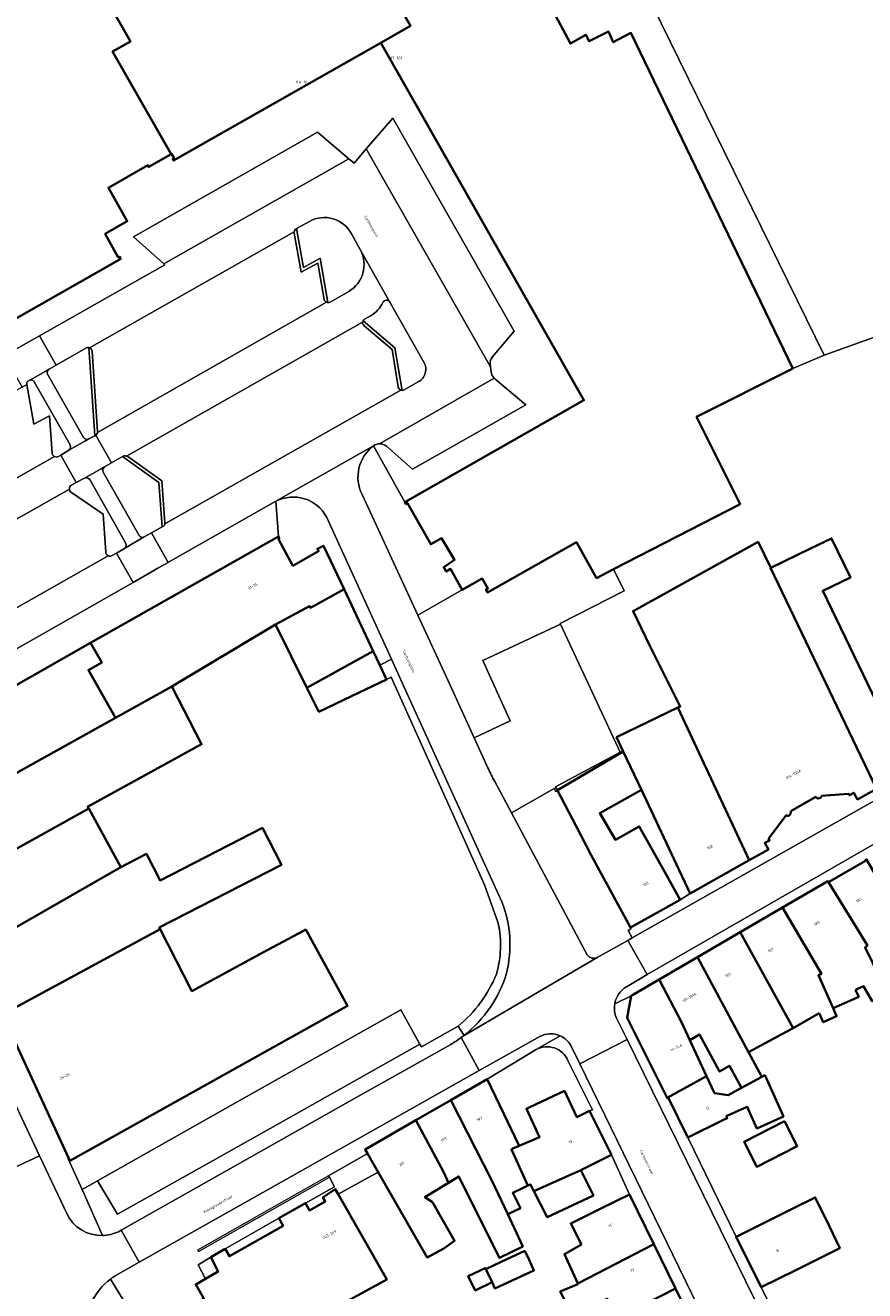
# Model space of a CAD drawing. Header units: metres. Extents: x 197700 to 204338, y 317132 to 325229.
# Tile 238 of 256: x 200049 to 200158, y 318682 to 318846. Entities that reach past the tile are written whole.
import ezdxf
from ezdxf.enums import TextEntityAlignment as Align

# ---------------------------------------------------------------- set-up
doc = ezdxf.new("R2010")
doc.units = ezdxf.units.M
for name, color, linetype, lineweight in [('B-WE-GR-BEPLANTING_CULTUUR_HEESTERS-GV', 90, 'Continuous', 18), ('B-WE-IE-TERREINAFSCHEIDING_KUNSTMATIG_HEKWERK-G', 20, 'IE-TERREINAFSCHEIDING-KUNSTMATIG', 18), ('B-WE-IE-TERREINAFSCHEIDING_KUNSTMATIG_MUUR-G', 90, 'IE-TERREINAFSCHEIDING-KUNSTMATIG-DICHT', 18), ('B-WE-OG-BEBOUWING-GV', 7, 'Continuous', 35), ('B-WE-OG-BEBOUWING-T18', 10, 'Continuous', 18), ('B-WE-OG-TERREIN_ERF-GV', 7, 'Continuous', 18), ('B-WE-OG-TOPOGRAFIE-T18', 10, 'Continuous', 18), ('B-WE-VH-VERHARDING_ASFALT-GV', 252, 'Continuous', 18), ('B-WE-VH-VERHARDING_BETONSTRAATSTEEN-GV', 252, 'Continuous', 18), ('B-WE-VH-VERHARDING_GESLOTEN-GV', 252, 'Continuous', 18), ('B-WE-VH-VERHARDING_OPEN-GV', 252, 'Continuous', 18), ('B-WE-VH-VERHARDING_TEGEL-GV', 252, 'Continuous', 18)]:
    doc.layers.add(name, color=color, linetype=linetype, lineweight=lineweight)
doc.styles.add('NLCS-ISO-M200-T18', font='NLCS-ISO.ttf', dxfattribs={"height": 0.36})
doc.linetypes.add('IE-TERREINAFSCHEIDING-KUNSTMATIG', pattern='A,4,[82,NLCS.SHX,S=0.75,R=90,X=0,Y=0],4,-2', length=10)
doc.linetypes.add('IE-TERREINAFSCHEIDING-KUNSTMATIG-DICHT', pattern='A,8,-1,[82,NLCS.SHX,S=0.75,R=90,X=0,Y=0],-1', length=10)

msp = doc.modelspace()

# ---------------------------------------------------------------- linework, layer by layer
at = {"layer": 'B-WE-GR-BEPLANTING_CULTUUR_HEESTERS-GV'}
for points in [[(200090.931, 318819.31, 0.4226135), (200085.487, 318820.945)], [(200090.602, 318811.84, 0.3992423), (200092.108, 318817.215)], [(200087.858, 318810.387, 0.1486434), (200088.162, 318810.448)], [(200095.017, 318810.372, -0.1348276), (200093.516, 318808.71)], [(200095.931, 318810.45, 0.6000618), (200095.017, 318810.372)], [(200092.634, 318808.225, 0.1416835), (200092.437, 318808.014)], [(200056.779, 318804.522, 0.182558), (200056.387, 318804.467)], [(200051.594, 318801.724, 0.3417154), (200051.395, 318801.048)], [(200099.627, 318800.076, 0.4263439), (200100.354, 318802.637)], [(200097.511, 318798.964, 0.1378628), (200097.797, 318799.016)], [(200056.082, 318792.836, 0.4016887), (200056.768, 318792.638)], [(200058.807, 318788.999, 0.3832978), (200058.625, 318788.308)], [(200063.321, 318780.095, 0.3436126), (200063.887, 318779.863)], [(200063.887, 318779.863, 0.0463744), (200063.98, 318779.9)]]:
    msp.add_lwpolyline(points, format="xyb", dxfattribs=at)
for points in [[(200085.487, 318820.945), (200083.8, 318820.003), (200084.697, 318814.938), (200086.863, 318816.149), (200087.858, 318810.387)], [(200092.108, 318817.215), (200090.931, 318819.31)], [(200088.162, 318810.448), (200090.602, 318811.84)], [(200100.354, 318802.637), (200095.931, 318810.45)], [(200092.437, 318808.014), (200096.596, 318804.477), (200097.511, 318798.964)], [(200093.516, 318808.71), (200092.634, 318808.225)], [(200056.387, 318804.467), (200052.516, 318802.251), (200051.594, 318801.724)], [(200056.768, 318792.638), (200057.55, 318793.068), (200056.779, 318804.522)], [(200051.395, 318801.048), (200056.082, 318792.836)], [(200097.797, 318799.016), (200099.627, 318800.076)], [(200063.98, 318779.9), (200064.902, 318780.417), (200066.309, 318781.205), (200065.868, 318786.998), (200061.151, 318790.343), (200059.733, 318789.53), (200058.807, 318788.999)], [(200058.625, 318788.308), (200063.321, 318780.095)]]:
    msp.add_lwpolyline(points, dxfattribs=at)
at = {"layer": 'B-WE-IE-TERREINAFSCHEIDING_KUNSTMATIG_HEKWERK-G'}
for points in [[(200118.128, 318768.533), (200108.027, 318763.848)], [(200108.027, 318763.848), (200111.573, 318755.961)], [(200111.573, 318755.961), (200106.91, 318753.751)], [(200111.738, 318744.034), (200117.308, 318747.185)], [(200117.308, 318747.185), (200117.534, 318746.785)], [(200117.534, 318746.785), (200117.741, 318746.902)]]:
    msp.add_lwpolyline(points, dxfattribs=at)
at = {"layer": 'B-WE-IE-TERREINAFSCHEIDING_KUNSTMATIG_MUUR-G'}
for points in [[(200130.071, 318849.088), (200152.436, 318803.541)], [(200152.436, 318803.541), (200162.213, 318807.038)], [(200087.928, 318696.816), (200070.908, 318687.123)], [(200071.029, 318686.946), (200088.059, 318696.634)], [(200088.059, 318696.634), (200087.928, 318696.816)], [(200070.908, 318687.123), (200071.029, 318686.946)]]:
    msp.add_lwpolyline(points, dxfattribs=at)
at = {"layer": 'B-WE-OG-BEBOUWING-GV'}
for points in [[(200045.512, 318867.626), (200056.28, 318848.65), (200058.888, 318850.133), (200062.175, 318844.353), (200059.868, 318843.041), (200067.465, 318829.681), (200067.537, 318829.722), (200067.86, 318829.143), (200067.689, 318829.044), (200067.802, 318828.844), (200094.747, 318844.181), (200098.62, 318846.384), (200088.658, 318863.943), (200068.33, 318899.499), (200068.074, 318899.354), (200061.786, 318895.796), (200061.531, 318895.651), (200046.132, 318886.937), (200054.289, 318872.578)], [(200067.585, 318760.458), (200081.042, 318768.517), (200085.491, 318770.891), (200085.609, 318770.683), (200089.973, 318773.102), (200087.31, 318778.74), (200086.496, 318778.369), (200086.649, 318778.036), (200083.327, 318776.143), (200081.462, 318779.627), (200081.548, 318779.673), (200081.422, 318779.977), (200056.99, 318766.118), (200058.443, 318763.562), (200056.704, 318762.574), (200060.231, 318756.373)], [(200145.457, 318775.878), (200159.252, 318747.156), (200166.089, 318751.008), (200166.475, 318751.222), (200162.29, 318759.978), (200159.202, 318758.486), (200152.235, 318772.901), (200155.839, 318774.643), (200153.389, 318779.712), (200150.657, 318778.392), (200145.479, 318775.889)], [(200085.136, 318760.28), (200093.77, 318765.062), (200089.973, 318773.102), (200085.609, 318770.683), (200085.491, 318770.891), (200081.042, 318768.517)], [(200034.191, 318741.907), (200060.231, 318756.373), (200056.704, 318762.574), (200058.443, 318763.562), (200056.99, 318766.118), (200038.288, 318755.509), (200038.392, 318755.294), (200038.564, 318755.395), (200038.646, 318755.12), (200033.774, 318752.356), (200037.811, 318745.24), (200033.815, 318743.008), (200034.013, 318742.537), (200033.931, 318742.459)], [(200093.77, 318765.062), (200085.136, 318760.28), (200086.689, 318757.155), (200090.939, 318759.171), (200095.511, 318761.377), (200094.641, 318763.22)], [(200037.867, 318734.099), (200056.751, 318744.558), (200056.61, 318744.816), (200071.433, 318752.936), (200067.585, 318760.458), (200060.231, 318756.373), (200034.191, 318741.907)], [(200125.414, 318753.836), (200126.293, 318751.975), (200128.646, 318746.996), (200132.872, 318738.052), (200135.008, 318733.531), (200142.675, 318737.842), (200133.404, 318757.698)], [(200131.268, 318737.068), (200128.379, 318742.25), (200125.278, 318740.513), (200123.237, 318743.988), (200128.646, 318746.996), (200126.293, 318751.975), (200117.715, 318746.951), (200117.741, 318746.902), (200120.129, 318742.349), (200122.116, 318738.527), (200127.213, 318729.092), (200133.703, 318732.701)], [(200056.751, 318744.558), (200037.867, 318734.099), (200041.693, 318725.954), (200060.913, 318736.962)], [(200079.375, 318742.047), (200066.032, 318735.221), (200064.264, 318738.676), (200060.913, 318736.962), (200041.693, 318725.954), (200045.529, 318717.787), (200066.043, 318728.903), (200065.932, 318729.119), (200081.829, 318737.252)], [(200162.914, 318729.36), (200162.583, 318729.978), (200157.953, 318737.963), (200157.747, 318737.839), (200157.788, 318737.772), (200152.972, 318735.016), (200158.049, 318726.741), (200157.753, 318726.5), (200159.726, 318722.498), (200160.203, 318721.168), (200165.542, 318723.581), (200164.914, 318724.97), (200164.955, 318724.989)], [(200156.522, 318720.997), (200157.553, 318721.463), (200158.654, 318719.536), (200160.525, 318720.382), (200160.176, 318721.156), (200160.203, 318721.168), (200159.726, 318722.498), (200157.753, 318726.5), (200158.049, 318726.741), (200152.972, 318735.016), (200152.917, 318735.112), (200147.025, 318731.689), (200152.058, 318723.059), (200151.702, 318722.886), (200153.589, 318718.59), (200156.928, 318720.1)], [(200148.379, 318716.019), (200151.768, 318717.955), (200152.3, 318716.777), (200154.051, 318717.569), (200153.589, 318718.59), (200151.702, 318722.886), (200152.058, 318723.059), (200147.025, 318731.689), (200141.511, 318728.477)], [(200054.313, 318698.748), (200090.428, 318718.918), (200084.995, 318728.835), (200084.607, 318728.636), (200079.49, 318725.903), (200070.186, 318720.805), (200066.043, 318728.903), (200045.529, 318717.787), (200054.165, 318699.068)], [(200147.489, 318715.511), (200148.379, 318716.019), (200141.511, 318728.477), (200135.951, 318725.237), (200142.595, 318712.88)], [(200130.974, 318722.338), (200133.869, 318716.775), (200134.944, 318714.466), (200136.198, 318715.197), (200138.817, 318710.36), (200140.108, 318711.112), (200141.678, 318708.24), (200144.315, 318709.682), (200142.595, 318712.88), (200135.951, 318725.237)], [(200133.869, 318716.775), (200130.974, 318722.338), (200127.619, 318720.383), (200127.332, 318720.216), (200126.785, 318717.352), (200132, 318706.93), (200137.121, 318709.786), (200134.944, 318714.466)], [(200112.681, 318700.886), (200110.758, 318704.87), (200108.584, 318709.373), (200103.868, 318706.661), (200109.256, 318696.106), (200111.255, 318691.824), (200112.909, 318692.596), (200111.912, 318694.578), (200113.196, 318695.217), (200113.893, 318695.526), (200111.738, 318700.211), (200111.921, 318700.342), (200112.758, 318700.727)], [(200139.691, 318704.544), (200142.414, 318705.775), (200143.677, 318702.979), (200147.127, 318704.538), (200144.864, 318709.545), (200144.706, 318709.896), (200144.315, 318709.682), (200141.678, 318708.24), (200139.952, 318707.309), (200138.168, 318707.537), (200137.121, 318709.786), (200132, 318706.93), (200132.154, 318706.997), (200134.67, 318701.801), (200139.17, 318703.98), (200139.813, 318704.292)], [(200118.649, 318707.856), (200114.123, 318705.731), (200113.688, 318705.527), (200115.395, 318701.843), (200112.758, 318700.727), (200111.921, 318700.342), (200111.738, 318700.211), (200113.893, 318695.526), (200114.228, 318695.675), (200114.665, 318694.823), (200120.758, 318697.535), (200124.741, 318699.519), (200121.894, 318705.238), (200120.246, 318704.455)], [(200099.286, 318704.026), (200102.916, 318697.344), (200103.564, 318695.902), (200104.896, 318696.717), (200109.326, 318687.832), (200109.46, 318687.563), (200110.173, 318686.133), (200113.219, 318687.618), (200111.255, 318691.824), (200109.256, 318696.106), (200103.868, 318706.661)], [(200102.916, 318697.344), (200099.286, 318704.026), (200092.71, 318700.245), (200093.025, 318699.698), (200094.402, 318697.302), (200100.802, 318686.171), (200102.938, 318687.333), (200104.349, 318688.348), (200101.455, 318693.398), (200100.491, 318694.041), (200103.564, 318695.902)], [(200147.282, 318703.912), (200142.005, 318701.224), (200143.658, 318697.977), (200148.935, 318700.666)], [(200122.409, 318694.236), (200120.758, 318697.535), (200114.665, 318694.823), (200116.41, 318691.424)], [(200080.288, 318662.223), (200080.335, 318661.847), (200086.629, 318662.538), (200079.412, 318674.535), (200095.528, 318683.302), (200089.212, 318694.405), (200088.827, 318695.082), (200087.218, 318693.991), (200087.52, 318693.461), (200085.489, 318692.299), (200084.938, 318693.263), (200081.484, 318691.287), (200082.041, 318690.315), (200075.055, 318686.346), (200074.51, 318687.302), (200072.621, 318686.224), (200073.585, 318684.348), (200071.946, 318683.406), (200070.681, 318682.679), (200071.743, 318680.839), (200069.144, 318679.376), (200062.124, 318679.218), (200062.671, 318660.008)], [(200120.846, 318687.887), (200118.631, 318686.618), (200120.36, 318682.817), (200130.271, 318687.913), (200127.081, 318694.376), (200123.272, 318692.496), (200119.467, 318690.617)], [(200145.472, 318691.116), (200140.98, 318688.882), (200144.243, 318682.322), (200148.72, 318684.548), (200154.444, 318687.394), (200153.135, 318690.222), (200151.258, 318693.995), (200148.276, 318692.511)], [(200120.399, 318682.731), (200118.093, 318681.78), (200119.705, 318678.725), (200124.212, 318680.81), (200125.374, 318678.568), (200125.524, 318678.274), (200133.101, 318682.135), (200130.271, 318687.913), (200120.36, 318682.817)], [(200113.491, 318687.035), (200110.42, 318685.6), (200108.395, 318684.66), (200109.221, 318682.958), (200109.593, 318682.157), (200114.666, 318684.51), (200114.036, 318685.869)], [(200108.395, 318684.66), (200108.319, 318684.816), (200106.132, 318683.757), (200107.032, 318681.898), (200109.221, 318682.958)], [(200119.453, 318672.232), (200127.083, 318675.779), (200128.275, 318672.662), (200135.913, 318676.394), (200133.101, 318682.135), (200125.524, 318678.274), (200125.374, 318678.568), (200118.067, 318674.943)]]:
    msp.add_lwpolyline(points, close=True, dxfattribs=at)
for points in [[(200088.658, 318863.943), (200098.62, 318846.384), (200094.747, 318844.181), (200121.172, 318797.679), (200097.871, 318784.438), (200098.023, 318784.176), (200098.207, 318784.293), (200101.242, 318778.948), (200102.644, 318779.738), (200104.356, 318776.915), (200102.93, 318775.988), (200103.253, 318775.398), (200103.821, 318775.742), (200105.354, 318773.007), (200107.938, 318774.484), (200108.675, 318773.188), (200108.426, 318773.054), (200108.649, 318772.658), (200120.19, 318779.219), (200122.816, 318774.545), (200125.032, 318775.687), (200141.505, 318784.172), (200135.836, 318795.526), (200148.331, 318801.808), (200127.284, 318845.445), (200124.987, 318844.234), (200124.354, 318845.65), (200121.855, 318844.377), (200121.441, 318845.187), (200119.413, 318844.069), (200104.071, 318872.725)], [(200012.291, 318788.431), (200060.92, 318816.075), (200060.766, 318816.354), (200060.593, 318816.259), (200058.886, 318819.3), (200061.768, 318820.957), (200059.305, 318825.31), (200064.452, 318828.236), (200064.569, 318828.031), (200067.465, 318829.681), (200059.868, 318843.041), (200062.175, 318844.353), (200058.888, 318850.133)], [(200159.252, 318747.156), (200145.457, 318775.878), (200145.479, 318775.889), (200143.835, 318779.25), (200127.559, 318770.255), (200129.731, 318765.752), (200133.71, 318757.846), (200133.404, 318757.698), (200142.675, 318737.842), (200145.2, 318739.262), (200144.715, 318740.124), (200145.318, 318740.434), (200145.204, 318740.613), (200147.502, 318743.706), (200147.661, 318743.625)], [(200152.099, 318746.243), (200155.604, 318746.503), (200155.719, 318746.312), (200156.271, 318746.624), (200156.762, 318745.753), (200159.252, 318747.156)], [(200148.069, 318744.229), (200151.343, 318746.084)]]:
    msp.add_lwpolyline(points, dxfattribs=at)
for points in [[(200151.343, 318746.084, 0.6912702), (200152.099, 318746.243)], [(200147.661, 318743.625, 0.4802138), (200148.069, 318744.229)]]:
    msp.add_lwpolyline(points, format="xyb", dxfattribs=at)
at = {"layer": 'B-WE-OG-TERREIN_ERF-GV'}
for points in [[(200130.071, 318849.088), (200152.436, 318803.541), (200162.213, 318807.038), (200164.285, 318807.661), (200163.811, 318809.104), (200171.616, 318812.37), (200172.771, 318809.908), (200173.619, 318810.356), (200176.599, 318811.807), (200180.853, 318814.036), (200179.895, 318816.214), (200179.926, 318816.571), (200180.02, 318816.887), (200180.167, 318817.146), (200180.473, 318817.372), (200210.298, 318831.769), (200198.393, 318856.926)], [(200162.213, 318807.038), (200152.436, 318803.541), (200148.331, 318801.808), (200135.836, 318795.526), (200141.505, 318784.172), (200125.032, 318775.687), (200126.4, 318772.911), (200118.078, 318768.641), (200118.128, 318768.533), (200125.888, 318751.91), (200117.469, 318747.396), (200117.715, 318746.951), (200126.293, 318751.975), (200125.414, 318753.836), (200133.404, 318757.698), (200133.71, 318757.846), (200129.731, 318765.752), (200127.559, 318770.255), (200143.835, 318779.25), (200145.479, 318775.889), (200150.657, 318778.392), (200153.389, 318779.712), (200155.839, 318774.643), (200152.235, 318772.901), (200159.202, 318758.486)], [(200110.03, 318729.645), (200108.226, 318734.635), (200104.704, 318742.596), (200099.059, 318755.128), (200096.092, 318761.645), (200095.511, 318761.377), (200090.939, 318759.171), (200086.689, 318757.155), (200085.136, 318760.28), (200081.042, 318768.517), (200067.585, 318760.458), (200071.433, 318752.936), (200056.61, 318744.816), (200056.751, 318744.558), (200060.913, 318736.962), (200064.264, 318738.676), (200066.032, 318735.221), (200079.375, 318742.047), (200081.829, 318737.252), (200065.932, 318729.119), (200066.043, 318728.903), (200070.186, 318720.805), (200079.49, 318725.903), (200084.607, 318728.636), (200084.995, 318728.835), (200090.428, 318718.918), (200054.313, 318698.748), (200054.165, 318699.068), (200054.073, 318699.019), (200055.892, 318695.019), (200057.911, 318696.158), (200076.551, 318706.678), (200097.341, 318718.377), (200099.832, 318713.95), (200100.05, 318713.563)], [(200158.654, 318719.536), (200157.553, 318721.463), (200156.522, 318720.997), (200156.928, 318720.1), (200153.589, 318718.59), (200154.051, 318717.569), (200152.3, 318716.777), (200151.768, 318717.955), (200148.379, 318716.019), (200147.489, 318715.511), (200142.595, 318712.88), (200144.315, 318709.682), (200144.706, 318709.896), (200144.864, 318709.545), (200147.127, 318704.538), (200143.677, 318702.979), (200142.414, 318705.775), (200139.691, 318704.544), (200139.813, 318704.292), (200139.17, 318703.98), (200134.67, 318701.801), (200140.98, 318688.882), (200145.472, 318691.116), (200148.276, 318692.511), (200151.258, 318693.995), (200153.135, 318690.222), (200154.444, 318687.394), (200148.72, 318684.548), (200144.243, 318682.322), (200147.341, 318676.052)], [(200100.05, 318713.563), (200104.813, 318716.272)], [(200114.963, 318713.223), (200108.584, 318709.373), (200110.758, 318704.87), (200112.681, 318700.886), (200112.758, 318700.727), (200115.395, 318701.843), (200113.688, 318705.527), (200114.123, 318705.731)], [(200114.123, 318705.731), (200118.649, 318707.856), (200120.246, 318704.455), (200121.894, 318705.238), (200122.273, 318705.395), (200119.084, 318711.819)], [(200118.093, 318681.78), (200120.399, 318682.731), (200120.36, 318682.817), (200118.631, 318686.618), (200120.846, 318687.887), (200119.467, 318690.617), (200123.272, 318692.496), (200127.081, 318694.376), (200124.741, 318699.519), (200120.758, 318697.535), (200122.409, 318694.236), (200116.41, 318691.424), (200114.665, 318694.823), (200114.228, 318695.675), (200113.893, 318695.526), (200113.196, 318695.217), (200111.912, 318694.578), (200112.909, 318692.596), (200111.255, 318691.824), (200113.219, 318687.618), (200110.173, 318686.133), (200109.46, 318687.563), (200109.326, 318687.832), (200104.896, 318696.717), (200103.564, 318695.902), (200100.491, 318694.041), (200101.455, 318693.398), (200104.349, 318688.348), (200102.938, 318687.333), (200100.802, 318686.171), (200094.402, 318697.302), (200089.212, 318694.405), (200095.528, 318683.302), (200079.412, 318674.535)]]:
    msp.add_lwpolyline(points, dxfattribs=at)
for points in [[(200128.379, 318742.25), (200131.268, 318737.068), (200133.703, 318732.701), (200135.008, 318733.531), (200132.872, 318738.052), (200128.646, 318746.996), (200123.237, 318743.988), (200125.278, 318740.513)], [(200137.121, 318709.786), (200138.168, 318707.537), (200139.952, 318707.309), (200141.678, 318708.24), (200140.108, 318711.112), (200138.817, 318710.36), (200136.198, 318715.197), (200134.944, 318714.466)], [(200142.005, 318701.224), (200147.282, 318703.912), (200148.935, 318700.666), (200143.658, 318697.977)], [(200088.827, 318695.082), (200089.212, 318694.405), (200094.402, 318697.302), (200093.025, 318699.698), (200087.928, 318696.816), (200088.059, 318696.634), (200088.741, 318695.37), (200084.938, 318693.263), (200085.489, 318692.299), (200087.52, 318693.461), (200087.218, 318693.991)], [(200074.51, 318687.302), (200075.055, 318686.346), (200082.041, 318690.315), (200081.484, 318691.287)], [(200071.946, 318683.406), (200073.585, 318684.348), (200072.621, 318686.224), (200070.975, 318685.219)], [(200109.221, 318682.958), (200107.032, 318681.898), (200106.132, 318683.757), (200108.319, 318684.816), (200108.395, 318684.66), (200110.42, 318685.6), (200113.491, 318687.035), (200114.036, 318685.869), (200114.666, 318684.51), (200109.593, 318682.157)]]:
    msp.add_lwpolyline(points, close=True, dxfattribs=at)
for points in [[(200109.788, 318723.023, 0.1232376), (200110.03, 318729.645)], [(200104.813, 318716.272, 0.1224693), (200109.788, 318723.023)], [(200119.084, 318711.819, 0.4419965), (200114.963, 318713.223)]]:
    msp.add_lwpolyline(points, format="xyb", dxfattribs=at)
at = {"layer": 'B-WE-VH-VERHARDING_ASFALT-GV'}
for points in [[(200093.8, 318791.765), (200081.073, 318784.538)], [(200108.688, 318749.869), (200106.91, 318753.751), (200103.498, 318761.201), (200099.567, 318769.71), (200092.311, 318785.414)], [(200087.707, 318782.498), (200096.13, 318764.005), (200097.581, 318760.82), (200110.49, 318732.434)], [(200121.606, 318725.564), (200111.738, 318744.034), (200109.578, 318748.077)], [(200105.573, 318715.068), (200122.916, 318725.2)], [(200107.566, 318710.49), (200105.21, 318714.791)], [(200103.879, 318713.903), (200091.25, 318706.81), (200060.981, 318689.74), (200063.332, 318685.571), (200091.738, 318701.585), (200107.566, 318710.49)]]:
    msp.add_lwpolyline(points, dxfattribs=at)
for points in [[(200092.311, 318785.414, -0.3600591), (200093.8, 318791.765)], [(200081.073, 318784.538, -0.4053517), (200087.707, 318782.498)], [(200109.578, 318748.077, -0.0268276), (200108.688, 318749.869)], [(200110.49, 318732.434, -0.084258), (200111.535, 318727.854)], [(200111.535, 318727.854, -0.070234), (200111.111, 318723.15)], [(200122.916, 318725.2, -0.3808685), (200121.606, 318725.564)], [(200111.111, 318723.15, -0.1534458), (200105.573, 318715.068)], [(200105.21, 318714.791, -0.0239209), (200103.879, 318713.903)]]:
    msp.add_lwpolyline(points, format="xyb", dxfattribs=at)
msp.add_lwpolyline([(200120.65, 318711.367), (200151.33, 318648.332), (200157.683, 318651.59), (200126.78, 318714.536)], close=True, dxfattribs=at)
at = {"layer": 'B-WE-VH-VERHARDING_BETONSTRAATSTEEN-GV'}
for points in [[(200096.323, 318834.372), (200092.856, 318830.356), (200109.022, 318802.032), (200108.99, 318802.334)], [(200109.234, 318803.267), (200112.092, 318806.683), (200096.323, 318834.372)], [(200109.096, 318801.345), (200109.022, 318802.032), (200092.856, 318830.356), (200091.277, 318828.527), (200090.608, 318829.095), (200066.514, 318815.422), (200066.67, 318815.283), (200050.358, 318806.054), (200052.516, 318802.251), (200056.387, 318804.467)], [(200056.779, 318804.522), (200056.823, 318804.51), (200056.87, 318804.493), (200083.488, 318819.599)], [(200083.488, 318819.599), (200056.87, 318804.493)], [(200087.382, 318810.79), (200086.565, 318815.524), (200084.401, 318814.314), (200083.497, 318819.418)], [(200083.75, 318819.975), (200083.8, 318820.003), (200085.487, 318820.945)], [(200090.931, 318819.31), (200092.108, 318817.215)], [(200095.931, 318810.45), (200092.108, 318817.215)], [(200092.108, 318817.215), (200095.931, 318810.45), (200100.354, 318802.637)], [(200090.602, 318811.84), (200088.162, 318810.448)], [(200087.707, 318810.423), (200057.909, 318793.5)], [(200057.909, 318793.5), (200087.707, 318810.423)], [(200061.689, 318790.425), (200092.385, 318807.846)], [(200092.385, 318807.846), (200061.689, 318790.425)], [(200092.634, 318808.225), (200093.516, 318808.71)], [(200097.03, 318799.418), (200096.225, 318804.267), (200092.569, 318807.377)], [(200057.213, 318804.033), (200057.914, 318793.616)], [(200052.006, 318790.764), (200051.636, 318795.663), (200049.619, 318794.562), (200048.697, 318799.732), (200048.078, 318799.382), (200019.448, 318783.214)], [(200098.875, 318788.714), (200113.595, 318797.067), (200109.593, 318800.471), (200109.546, 318800.51), (200109.501, 318800.551), (200094.559, 318792.011)], [(200094.559, 318792.011), (200109.501, 318800.551)], [(200099.627, 318800.076), (200097.797, 318799.016)], [(200061.832, 318790.351), (200066.253, 318787.216), (200066.671, 318781.72), (200066.672, 318781.671), (200066.668, 318781.622), (200097.354, 318799.004)], [(200097.354, 318799.004), (200066.668, 318781.622)], [(200046.205, 318697.471), (200050.34, 318699.412), (200037.36, 318727.057), (200027.186, 318748.751), (200026.308, 318750.624), (200022.073, 318760.943), (200020.968, 318763.232), (200016.212, 318773.385), (200014.616, 318776.624), (200012.004, 318782.359), (200009.83, 318787.26), (200008.458, 318790.144), (200005.921, 318795.477), (200000.525, 318792.891), (200000.525, 318792.89), (200002.798, 318788.108), (200003.432, 318786.771), (200004.731, 318784.754), (200018.449, 318755.937), (200028.591, 318734.544)], [(200057.683, 318793.143), (200059.733, 318789.53), (200061.151, 318790.343), (200061.215, 318790.38)], [(200066.443, 318781.28), (200066.309, 318781.205), (200064.902, 318780.417), (200067.071, 318776.594), (200067.126, 318776.626), (200081.073, 318784.538), (200093.8, 318791.765)], [(200095.473, 318791.703), (200098.875, 318788.714)], [(200052.311, 318790.349), (200022.785, 318773.584)], [(200022.785, 318773.584), (200052.311, 318790.349)], [(200055.139, 318786.967), (200053.107, 318790.54), (200052.811, 318790.365)], [(200054.516, 318786.624), (200055.139, 318786.967)], [(200024.066, 318769.078), (200054.231, 318786.133)], [(200054.231, 318786.133), (200024.066, 318769.078)], [(200058.963, 318777.919), (200058.622, 318782.881), (200054.506, 318785.688)], [(200059.29, 318777.445), (200028.964, 318760.267)], [(200028.964, 318760.267), (200059.29, 318777.445)], [(200062.518, 318773.994), (200060.349, 318777.807), (200059.713, 318777.436)], [(200027.58, 318754.106), (200062.518, 318773.994)], [(200050.34, 318699.412), (200046.205, 318697.471), (200046.634, 318696.558)], [(200053.897, 318691.887), (200050.34, 318699.412)], [(200060.215, 318683.806), (200063.332, 318685.571), (200060.981, 318689.74), (200060.615, 318689.534)]]:
    msp.add_lwpolyline(points, dxfattribs=at)
for points in [[(200090.608, 318829.095), (200086.534, 318832.556), (200062.566, 318818.932), (200066.514, 318815.422)], [(200106.91, 318753.751), (200111.573, 318755.961), (200108.027, 318763.848), (200118.128, 318768.533), (200118.078, 318768.641), (200126.4, 318772.911), (200125.032, 318775.687), (200122.816, 318774.545), (200120.19, 318779.219), (200108.649, 318772.658), (200108.426, 318773.054), (200108.675, 318773.188), (200107.938, 318774.484), (200105.354, 318773.007), (200099.567, 318769.71), (200103.498, 318761.201)], [(200127.469, 318727.756), (200126.889, 318727.427), (200129.403, 318723.004), (200189.813, 318757.728), (200187.486, 318761.762)], [(200099.832, 318713.95), (200097.341, 318718.377), (200076.551, 318706.678), (200057.911, 318696.158), (200060.479, 318691.797), (200079.654, 318702.586)]]:
    msp.add_lwpolyline(points, close=True, dxfattribs=at)
for points in [[(200085.487, 318820.945, -0.4226135), (200090.931, 318819.31)], [(200083.497, 318819.418, -0.0939651), (200083.488, 318819.599)], [(200083.488, 318819.599, -0.2409687), (200083.75, 318819.975)], [(200092.108, 318817.215, -0.3992423), (200090.602, 318811.84)], [(200087.707, 318810.423, -0.2369983), (200087.382, 318810.79)], [(200087.858, 318810.387, -0.0767004), (200087.707, 318810.423)], [(200088.162, 318810.448, -0.1486434), (200087.858, 318810.387)], [(200093.516, 318808.71, 0.1348276), (200095.017, 318810.372)], [(200095.017, 318810.372, -0.6000618), (200095.931, 318810.45)], [(200092.569, 318807.377, -0.2558064), (200092.385, 318807.846)], [(200092.385, 318807.846, -0.0861425), (200092.437, 318808.014)], [(200092.437, 318808.014, -0.1416835), (200092.634, 318808.225)], [(200056.387, 318804.467, -0.182558), (200056.779, 318804.522)], [(200056.87, 318804.493, -0.2753602), (200057.213, 318804.033)], [(200108.99, 318802.334, -0.2114905), (200109.234, 318803.267)], [(200100.354, 318802.637, -0.4263439), (200099.627, 318800.076)], [(200109.501, 318800.551, -0.1695868), (200109.096, 318801.345)], [(200097.354, 318799.004, -0.2602581), (200097.03, 318799.418)], [(200097.511, 318798.964, -0.0733091), (200097.354, 318799.004)], [(200097.797, 318799.016, -0.1378628), (200097.511, 318798.964)], [(200057.769, 318793.216, -0.0495615), (200057.683, 318793.143)], [(200057.909, 318793.5, -0.1553624), (200057.769, 318793.216)], [(200057.914, 318793.616, -0.0602333), (200057.909, 318793.5)], [(200093.8, 318791.765, -0.1439041), (200094.559, 318792.011)], [(200094.559, 318792.011, -0.1763862), (200095.473, 318791.703)], [(200052.311, 318790.349, -0.2528181), (200052.006, 318790.764)], [(200052.811, 318790.365, -0.2440061), (200052.311, 318790.349)], [(200061.215, 318790.38, -0.2173436), (200061.689, 318790.425)], [(200061.689, 318790.425, -0.0694311), (200061.832, 318790.351)], [(200054.231, 318786.133, -0.2881928), (200054.516, 318786.624)], [(200054.506, 318785.688, -0.2636217), (200054.231, 318786.133)], [(200066.668, 318781.622, -0.2242633), (200066.443, 318781.28)], [(200059.29, 318777.445, -0.2808342), (200058.963, 318777.919)], [(200059.713, 318777.436, -0.2009057), (200059.29, 318777.445)], [(200058.55, 318689.038, -0.2946052), (200053.897, 318691.887)], [(200060.615, 318689.534, -0.1068116), (200058.55, 318689.038)], [(200056.356, 318676.495, -0.2482707), (200059.576, 318683.37)], [(200059.576, 318683.37, -0.0243216), (200060.215, 318683.806)]]:
    msp.add_lwpolyline(points, format="xyb", dxfattribs=at)
at = {"layer": 'B-WE-VH-VERHARDING_GESLOTEN-GV'}
msp.add_lwpolyline([(200085.422, 318903.786), (200085.763, 318903.249), (200076.897, 318898.168), (200073.925, 318903.137), (200068.143, 318899.829), (200068.33, 318899.499), (200088.658, 318863.943), (200093.811, 318866.775), (200104.071, 318872.725), (200119.413, 318844.069), (200121.441, 318845.187), (200121.855, 318844.377), (200124.354, 318845.65), (200124.987, 318844.234), (200127.284, 318845.445), (200148.331, 318801.808), (200152.436, 318803.541), (200130.071, 318849.088), (200117.725, 318875.209), (200102.306, 318907.545), (200095.134, 318909.05)], close=True, dxfattribs=at)
for points in [[(200126.778, 318721.447), (200129.403, 318723.004), (200126.889, 318727.427), (200122.916, 318725.2), (200105.573, 318715.068), (200105.393, 318714.929), (200105.21, 318714.791), (200107.566, 318710.49)], [(200119.48, 318713.749), (200120.607, 318711.455), (200120.65, 318711.367), (200126.78, 318714.536), (200125.413, 318717.311)], [(200107.566, 318710.49), (200115.446, 318714.924)]]:
    msp.add_lwpolyline(points, dxfattribs=at)
for points in [[(200125.193, 318719.184, -0.1741392), (200126.291, 318721.103)], [(200126.291, 318721.103, -0.0454578), (200126.778, 318721.447)], [(200125.413, 318717.311, -0.1473932), (200125.193, 318719.184)], [(200115.446, 318714.924, -0.2277464), (200118.064, 318715.03)], [(200118.064, 318715.03, -0.1634216), (200119.48, 318713.749)]]:
    msp.add_lwpolyline(points, format="xyb", dxfattribs=at)
at = {"layer": 'B-WE-VH-VERHARDING_OPEN-GV'}
for points in [[(200049.102, 318800.304), (200051.169, 318801.457), (200051.594, 318801.724), (200052.516, 318802.251), (200050.358, 318806.054), (200048.979, 318805.288), (200045.758, 318803.46), (200048.078, 318799.382), (200048.697, 318799.732)], [(200051.169, 318801.457), (200049.102, 318800.304)], [(200051.594, 318801.724), (200051.169, 318801.457)], [(200048.834, 318800.164), (200049.102, 318800.304)], [(200049.67, 318800.051), (200054.322, 318791.87)], [(200056.082, 318792.836), (200051.395, 318801.048)], [(200054.213, 318791.205), (200054.193, 318791.185), (200054.171, 318791.167), (200056.328, 318792.397), (200056.768, 318792.638)], [(200098.207, 318784.293), (200098.023, 318784.176), (200097.871, 318784.438), (200093.8, 318791.765)], [(200092.311, 318785.414), (200099.567, 318769.71), (200105.354, 318773.007), (200103.821, 318775.742), (200103.253, 318775.398), (200102.93, 318775.988), (200104.356, 318776.915), (200102.644, 318779.738), (200101.242, 318778.948), (200098.207, 318784.293)], [(200060.349, 318777.807), (200062.518, 318773.994), (200065.728, 318775.821), (200067.071, 318776.594), (200064.902, 318780.417), (200063.98, 318779.9)], [(200063.887, 318779.863), (200061.395, 318778.417), (200060.349, 318777.807)], [(200109.578, 318748.077), (200111.738, 318744.034), (200117.308, 318747.185), (200117.534, 318746.785), (200117.741, 318746.902), (200117.715, 318746.951), (200117.469, 318747.396), (200125.888, 318751.91), (200118.128, 318768.533), (200108.027, 318763.848), (200111.573, 318755.961)], [(200111.573, 318755.961), (200106.91, 318753.751), (200108.688, 318749.869)], [(200127.469, 318727.756), (200126.919, 318728.727), (200127.291, 318728.948), (200127.213, 318729.092), (200122.116, 318738.527), (200120.129, 318742.349), (200117.741, 318746.902), (200117.534, 318746.785), (200117.308, 318747.185), (200111.738, 318744.034), (200121.606, 318725.564)], [(200122.916, 318725.2), (200126.889, 318727.427), (200127.469, 318727.756)], [(200104.813, 318716.272), (200100.05, 318713.563), (200099.832, 318713.95), (200079.654, 318702.586), (200060.479, 318691.797), (200057.911, 318696.158), (200055.892, 318695.019), (200058.55, 318689.038)], [(200105.21, 318714.791), (200105.393, 318714.929), (200105.573, 318715.068), (200104.813, 318716.272)], [(200060.615, 318689.534), (200060.981, 318689.74), (200091.25, 318706.81), (200103.879, 318713.903)]]:
    msp.add_lwpolyline(points, dxfattribs=at)
for points in [[(200051.395, 318801.048, -0.3417154), (200051.594, 318801.724)], [(200048.697, 318799.732, -0.2756375), (200048.834, 318800.164)], [(200049.102, 318800.304, -0.2359), (200049.524, 318800.213)], [(200049.524, 318800.213, -0.123381), (200049.67, 318800.051)], [(200054.379, 318791.681, -0.2346034), (200054.213, 318791.205)], [(200054.322, 318791.87, -0.0897614), (200054.379, 318791.681)], [(200056.768, 318792.638, -0.4016887), (200056.082, 318792.836)], [(200093.8, 318791.765, 0.3600591), (200092.311, 318785.414)], [(200063.98, 318779.9, -0.0463744), (200063.887, 318779.863)], [(200108.688, 318749.869, 0.0268276), (200109.578, 318748.077)], [(200121.606, 318725.564, 0.3808685), (200122.916, 318725.2)], [(200103.879, 318713.903, 0.0239209), (200105.21, 318714.791)], [(200058.55, 318689.038, 0.1068116), (200060.615, 318689.534)]]:
    msp.add_lwpolyline(points, format="xyb", dxfattribs=at)
msp.add_lwpolyline([(200053.107, 318790.54), (200055.139, 318786.967), (200056.187, 318787.544), (200058.365, 318788.746), (200058.807, 318788.999), (200059.733, 318789.53), (200057.683, 318793.143), (200057.664, 318793.131), (200057.55, 318793.068), (200056.768, 318792.638), (200056.328, 318792.397), (200054.171, 318791.167)], close=True, dxfattribs=at)
at = {"layer": 'B-WE-VH-VERHARDING_TEGEL-GV'}
for points in [[(200093.8, 318791.765), (200097.871, 318784.438), (200121.172, 318797.679), (200094.747, 318844.181), (200067.802, 318828.844), (200067.689, 318829.044), (200067.86, 318829.143), (200067.537, 318829.722), (200067.465, 318829.681), (200064.569, 318828.031), (200064.452, 318828.236), (200059.305, 318825.31), (200061.768, 318820.957), (200058.886, 318819.3), (200060.593, 318816.259), (200060.766, 318816.354), (200060.92, 318816.075), (200012.291, 318788.431), (200009.83, 318787.26)], [(200048.979, 318805.288), (200050.358, 318806.054), (200066.67, 318815.283), (200066.514, 318815.422), (200062.566, 318818.932), (200086.534, 318832.556), (200090.608, 318829.095), (200091.277, 318828.527), (200092.856, 318830.356), (200096.323, 318834.372), (200112.092, 318806.683), (200109.234, 318803.267)], [(200083.497, 318819.418), (200084.401, 318814.314), (200086.565, 318815.524), (200087.382, 318810.79)], [(200086.863, 318816.149), (200084.697, 318814.938), (200083.8, 318820.003), (200083.75, 318819.975)], [(200087.858, 318810.387), (200086.863, 318816.149)], [(200097.511, 318798.964), (200096.596, 318804.477), (200092.437, 318808.014)], [(200092.569, 318807.377), (200096.225, 318804.267), (200097.03, 318799.418)], [(200015.588, 318786.336), (200045.758, 318803.46), (200048.979, 318805.288)], [(200056.87, 318804.493), (200056.823, 318804.51), (200056.779, 318804.522), (200057.55, 318793.068), (200057.664, 318793.131), (200057.683, 318793.143)], [(200057.914, 318793.616), (200057.213, 318804.033)], [(200108.99, 318802.334), (200109.022, 318802.032), (200109.096, 318801.345)], [(200048.697, 318799.732), (200049.619, 318794.562), (200051.636, 318795.663), (200052.006, 318790.764)], [(200049.102, 318800.304), (200048.834, 318800.164)], [(200054.322, 318791.87), (200049.67, 318800.051)], [(200109.501, 318800.551), (200109.546, 318800.51), (200109.593, 318800.471), (200113.595, 318797.067), (200098.875, 318788.714), (200095.473, 318791.703)], [(200052.811, 318790.365), (200053.107, 318790.54), (200054.171, 318791.167), (200054.193, 318791.185), (200054.213, 318791.205)], [(200061.215, 318790.38), (200061.151, 318790.343), (200065.868, 318786.998), (200066.309, 318781.205), (200066.443, 318781.28)], [(200066.668, 318781.622), (200066.672, 318781.671), (200066.671, 318781.72), (200066.253, 318787.216), (200061.832, 318790.351)], [(200058.807, 318788.999), (200058.365, 318788.746), (200056.187, 318787.544)], [(200063.321, 318780.095), (200058.625, 318788.308)], [(200055.139, 318786.967), (200054.516, 318786.624)], [(200056.187, 318787.544), (200055.139, 318786.967)], [(200061.555, 318779.12), (200056.884, 318787.352)], [(200056.884, 318787.352), (200061.555, 318779.12)], [(200054.506, 318785.688), (200058.622, 318782.881), (200058.963, 318777.919)], [(200033.774, 318752.356), (200038.646, 318755.12), (200038.564, 318755.395), (200038.392, 318755.294), (200038.288, 318755.509), (200056.99, 318766.118), (200081.422, 318779.977), (200081.073, 318784.538), (200067.126, 318776.626), (200067.071, 318776.594), (200065.728, 318775.821), (200062.518, 318773.994), (200027.58, 318754.106)], [(200081.073, 318784.538), (200081.422, 318779.977), (200081.548, 318779.673), (200081.462, 318779.627), (200083.327, 318776.143), (200086.649, 318778.036), (200086.496, 318778.369), (200087.31, 318778.74), (200089.973, 318773.102), (200093.77, 318765.062), (200094.641, 318763.22), (200096.13, 318764.005), (200087.707, 318782.498)], [(200061.395, 318778.417), (200063.887, 318779.863)], [(200059.713, 318777.436), (200060.349, 318777.807), (200061.395, 318778.417)], [(200110.49, 318732.434), (200097.581, 318760.82), (200096.13, 318764.005), (200094.641, 318763.22)], [(200094.641, 318763.22), (200095.511, 318761.377), (200096.092, 318761.645), (200099.059, 318755.128), (200104.704, 318742.596), (200108.226, 318734.635), (200110.03, 318729.645)], [(200197.449, 318760.896), (200196.959, 318761.773), (200189.813, 318757.728), (200129.403, 318723.004), (200126.778, 318721.447)], [(200126.919, 318728.727), (200127.469, 318727.756), (200187.486, 318761.762)], [(200058.55, 318689.038), (200055.892, 318695.019), (200054.073, 318699.019), (200054.165, 318699.068), (200045.529, 318717.787), (200041.693, 318725.954), (200037.867, 318734.099), (200034.191, 318741.907), (200033.931, 318742.459), (200034.013, 318742.537), (200033.815, 318743.008), (200037.811, 318745.24), (200033.774, 318752.356), (200027.186, 318748.751), (200037.36, 318727.057), (200050.34, 318699.412), (200053.897, 318691.887)], [(200159.252, 318747.156), (200156.762, 318745.753), (200156.271, 318746.624), (200155.719, 318746.312), (200155.604, 318746.503), (200152.099, 318746.243)], [(200151.343, 318746.084), (200148.069, 318744.229)], [(200147.661, 318743.625), (200147.502, 318743.706), (200145.204, 318740.613), (200145.318, 318740.434), (200144.715, 318740.124), (200145.2, 318739.262), (200142.675, 318737.842), (200135.008, 318733.531), (200133.703, 318732.701), (200127.213, 318729.092), (200127.291, 318728.948), (200126.919, 318728.727)], [(200125.193, 318719.184), (200127.332, 318720.216), (200127.619, 318720.383), (200130.974, 318722.338), (200135.951, 318725.237), (200141.511, 318728.477), (200147.025, 318731.689), (200152.917, 318735.112), (200152.972, 318735.016), (200157.788, 318737.772)], [(200162.033, 318649.705), (200160.209, 318650.378), (200159.846, 318650.541), (200159.68, 318650.902), (200154.203, 318662.049), (200153.095, 318664.448), (200150.298, 318670.034), (200150.201, 318670.231), (200149.327, 318672.009), (200147.341, 318676.052), (200144.243, 318682.322), (200140.98, 318688.882), (200134.67, 318701.801), (200132.154, 318706.997), (200132, 318706.93), (200126.785, 318717.352), (200127.332, 318720.216), (200125.193, 318719.184)], [(200104.813, 318716.272), (200105.573, 318715.068)], [(200125.413, 318717.311), (200126.78, 318714.536), (200157.683, 318651.59), (200159.049, 318648.807), (200159.534, 318648.174), (200162.4, 318649.59), (200162.033, 318649.705)], [(200059.576, 318683.37), (200062.124, 318679.218), (200069.144, 318679.376), (200071.743, 318680.839), (200070.681, 318682.679), (200071.946, 318683.406), (200070.975, 318685.219), (200072.621, 318686.224), (200074.51, 318687.302), (200081.484, 318691.287), (200084.938, 318693.263), (200088.741, 318695.37), (200088.059, 318696.634), (200087.928, 318696.816), (200093.025, 318699.698), (200092.71, 318700.245), (200099.286, 318704.026), (200103.868, 318706.661), (200108.584, 318709.373), (200114.963, 318713.223), (200118.064, 318715.03)], [(200115.446, 318714.924), (200107.566, 318710.49), (200091.738, 318701.585), (200063.332, 318685.571), (200060.215, 318683.806)], [(200118.064, 318715.03), (200114.963, 318713.223)], [(200151.429, 318644.409), (200150.722, 318642.212), (200153.484, 318643.799), (200153.334, 318644.214), (200151.33, 318648.332), (200120.65, 318711.367), (200120.607, 318711.455), (200119.48, 318713.749)], [(200119.084, 318711.819), (200122.273, 318705.395), (200121.894, 318705.238), (200124.741, 318699.519), (200127.081, 318694.376), (200130.271, 318687.913), (200133.101, 318682.135), (200135.913, 318676.394), (200138.715, 318670.674), (200141.468, 318665.053), (200144.292, 318659.287), (200147.024, 318653.709), (200151.153, 318645.189)], [(200062.124, 318679.218), (200059.576, 318683.37)]]:
    msp.add_lwpolyline(points, dxfattribs=at)
for points in [[(200083.488, 318819.599, 0.0939651), (200083.497, 318819.418)], [(200083.75, 318819.975, 0.2409687), (200083.488, 318819.599)], [(200087.382, 318810.79, 0.2369983), (200087.707, 318810.423)], [(200087.707, 318810.423, 0.0767004), (200087.858, 318810.387)], [(200092.385, 318807.846, 0.2558064), (200092.569, 318807.377)], [(200092.437, 318808.014, 0.0861425), (200092.385, 318807.846)], [(200057.213, 318804.033, 0.2753602), (200056.87, 318804.493)], [(200109.234, 318803.267, 0.2114905), (200108.99, 318802.334)], [(200109.096, 318801.345, 0.1695868), (200109.501, 318800.551)], [(200048.834, 318800.164, 0.2756375), (200048.697, 318799.732)], [(200049.524, 318800.213, 0.2359), (200049.102, 318800.304)], [(200049.67, 318800.051, 0.123381), (200049.524, 318800.213)], [(200097.03, 318799.418, 0.2602581), (200097.354, 318799.004)], [(200097.354, 318799.004, 0.0733091), (200097.511, 318798.964)], [(200057.683, 318793.143, 0.0495615), (200057.769, 318793.216)], [(200057.769, 318793.216, 0.1553624), (200057.909, 318793.5)], [(200057.909, 318793.5, 0.0602333), (200057.914, 318793.616)], [(200054.213, 318791.205, 0.2346034), (200054.379, 318791.681)], [(200054.379, 318791.681, 0.0897614), (200054.322, 318791.87)], [(200094.559, 318792.011, 0.1439041), (200093.8, 318791.765)], [(200095.473, 318791.703, 0.1763862), (200094.559, 318792.011)], [(200052.006, 318790.764, 0.2528181), (200052.311, 318790.349)], [(200052.311, 318790.349, 0.2440061), (200052.811, 318790.365)], [(200061.689, 318790.425, 0.2173436), (200061.215, 318790.38)], [(200061.832, 318790.351, 0.0694311), (200061.689, 318790.425)], [(200058.625, 318788.308, -0.3832978), (200058.807, 318788.999)], [(200054.516, 318786.624, 0.2881928), (200054.231, 318786.133)], [(200056.884, 318787.352, 0.3720684), (200056.187, 318787.544)], [(200056.187, 318787.544, -0.3720684), (200056.884, 318787.352)], [(200054.231, 318786.133, 0.2636217), (200054.506, 318785.688)], [(200087.707, 318782.498, 0.4053517), (200081.073, 318784.538)], [(200066.443, 318781.28, 0.2242633), (200066.668, 318781.622)], [(200063.887, 318779.863, -0.3436126), (200063.321, 318780.095)], [(200061.395, 318778.417, 0.4040947), (200061.555, 318779.12)], [(200061.555, 318779.12, -0.4040947), (200061.395, 318778.417)], [(200058.963, 318777.919, 0.2808342), (200059.29, 318777.445)], [(200059.29, 318777.445, 0.2009057), (200059.713, 318777.436)], [(200152.099, 318746.243, -0.6912702), (200151.343, 318746.084)], [(200148.069, 318744.229, -0.4802138), (200147.661, 318743.625)], [(200111.535, 318727.854, 0.084258), (200110.49, 318732.434)], [(200110.03, 318729.645, -0.1232376), (200109.788, 318723.023)], [(200111.111, 318723.15, 0.070234), (200111.535, 318727.854)], [(200109.788, 318723.023, -0.1224693), (200104.813, 318716.272)], [(200105.573, 318715.068, 0.1534458), (200111.111, 318723.15)], [(200126.291, 318721.103, 0.1741392), (200125.193, 318719.184)], [(200126.778, 318721.447, 0.0454578), (200126.291, 318721.103)], [(200125.193, 318719.184, 0.1473932), (200125.413, 318717.311)], [(200118.064, 318715.03, 0.2277464), (200115.446, 318714.924)], [(200119.48, 318713.749, 0.1634216), (200118.064, 318715.03)], [(200114.963, 318713.223, -0.4419965), (200119.084, 318711.819)], [(200053.897, 318691.887, 0.2946052), (200058.55, 318689.038)], [(200059.576, 318683.37, 0.2482707), (200056.356, 318676.495)], [(200060.215, 318683.806, 0.0243216), (200059.576, 318683.37)]]:
    msp.add_lwpolyline(points, format="xyb", dxfattribs=at)

# ---------------------------------------------------------------- texts
at = {"layer": 'B-WE-OG-BEBOUWING-T18', "style": 'NLCS-ISO-M200-T18'}
for s, p in [('17-30C', (200096.805, 318842.183)), ('11A-16', (200084.416, 318839.06))]:
    msp.add_text(s, height=0.36, dxfattribs=at).set_placement(p, align=Align.MIDDLE)
for s, rotation, p in [('31-35', 29.5, (200078.096, 318773.492)), ('154-156A', 29.5, (200148.432, 318749.032)), ('158', 29.3, (200137.555, 318739.552)), ('160', 29, (200129.201, 318734.774)), ('183', 29.7, (200156.917, 318732.665)), ('185', 30.1, (200151.461, 318729.64)), ('187', 30.2, (200145.454, 318726.145)), ('189', 30.2, (200139.919, 318722.92)), ('191-191A', 30.2, (200134.932, 318720.015)), ('14-14A', 26.5, (200133.198, 318713.476)), ('24-26', 24.7, (200053.642, 318709.751)), ('12', 25.8, (200137.274, 318705.602)), ('197', 29.9, (200107.583, 318704.183)), ('199', 29.9, (200102.934, 318701.509)), ('19', 26.4, (200119.424, 318701.225)), ('201', 29.9, (200097.448, 318698.355)), ('203-249', 29.7, (200088.063, 318689.163)), ('15', 26.2, (200124.611, 318690.343)), ('8', 26.4, (200146.35, 318687.068)), ('13', 26.1, (200127.47, 318684.539))]:
    msp.add_text(s, height=0.36, rotation=rotation, dxfattribs=at).set_placement(p, align=Align.MIDDLE)
at = {"layer": 'B-WE-OG-TOPOGRAFIE-T18', "style": 'NLCS-ISO-M200-T18'}
for s, rotation, p in [('Carboonplein', 299.8, (200093.472, 318820.27)), ('Carboonplein', 294.6, (200098.358, 318763.681)), ('Carboonstraat', 296, (200129.345, 318698.588)), ('Kleingraverstraat', 29.4, (200073.591, 318693.076))]:
    msp.add_text(s, height=0.36, rotation=rotation, dxfattribs=at).set_placement(p, align=Align.MIDDLE)

doc.saveas('drawing.dxf')
